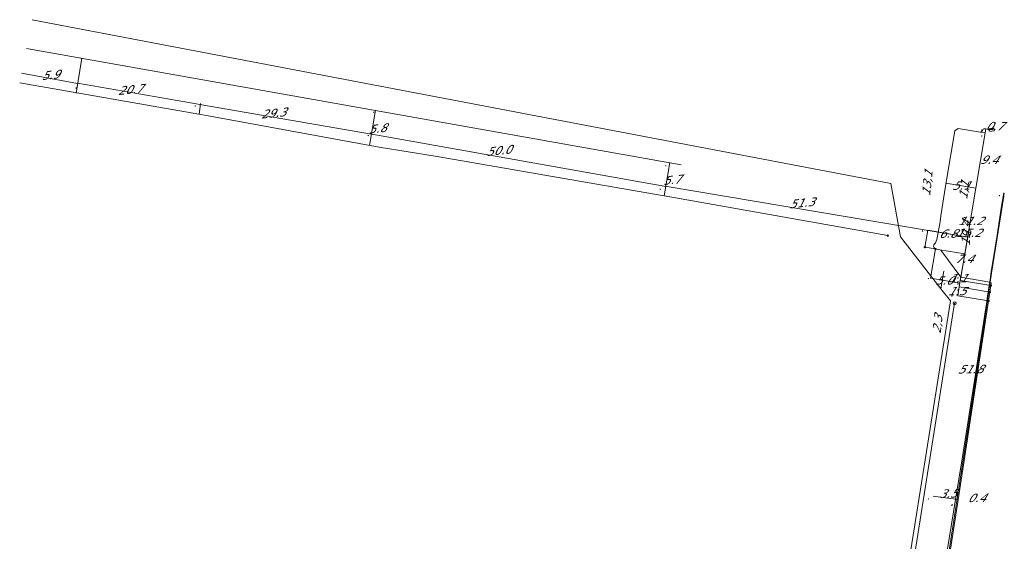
# Model space of a CAD drawing. Header units: metres. Extents: x 124576 to 133557, y 395865 to 402386.
# Tile 172 of 256: x 126026 to 126191, y 400227 to 400314. Entities that reach past the tile are written whole.
import ezdxf
from ezdxf.enums import TextEntityAlignment as Align

# ---------------------------------------------------------------- set-up
doc = ezdxf.new("R2010")
doc.units = ezdxf.units.M
doc.header["$MEASUREMENT"] = 0
for name, color, linetype, lineweight, true_color in [('LG_Datatransport_KPN_BV', 3, 'Continuous', 13, 0x00ff00), ('LG_Laag_Spanning_Enexis_Netbeheer_BV', 7, 'Continuous', 13, 0x960000), ('LG_unet-4_Brabant_Water', 5, 'Continuous', 13, 0x0000ff)]:
    doc.layers.add(name, color=color, linetype=linetype, lineweight=lineweight, true_color=true_color)
for name, color, linetype, lineweight in [('LG_Datatransport_P_KPN_BV', 7, 'Continuous', 0), ('LG_Laag_Spanning_P_Enexis_Netbeheer_BV', 7, 'Continuous', 0), ('LG_n00003_Spitters_Electrotechniek_BV', 7, 'Continuous', 13), ('MV_Laag_Spanning', 7, 'Continuous', 0), ('MV_Laag_Spanning_lijn', 7, 'Continuous', 0), ('MV_Laag_Spanning_pijl', 7, 'Continuous', 0), ('MV_unet-4', 7, 'Continuous', 0)]:
    doc.layers.add(name, color=color, linetype=linetype, lineweight=lineweight)
doc.styles.add('Klic_Annotatie', font='verdanai.ttf', dxfattribs={"oblique": 20, "height": 1.4})

# ---------------------------------------------------------------- blocks, each defined once
blk = doc.blocks.new('Mof')
at = {"layer": 'LG_Laag_Spanning_P_Enexis_Netbeheer_BV'}
h = blk.add_hatch(color=256, dxfattribs=at)
edge = h.paths.add_edge_path()
edge.add_arc((0, 0), 2, 0, 360)
blk = doc.blocks.new('DeliveryPoint')
at = {"layer": 'LG_Laag_Spanning_P_Enexis_Netbeheer_BV', "flags": 128}
blk.add_lwpolyline([(-3.7, -2.5), (3.8, -2.5), (3.8, 2.5), (-3.7, 2.5), (-3.7, -2.5)], close=True, dxfattribs=at)
blk.add_lwpolyline([(-3.7, 2.5), (-3.7, 2.2), (0, 0), (3.8, 2.2)], dxfattribs=at)
blk = doc.blocks.new('m_pijl')
at = {"layer": 'MV_Laag_Spanning_pijl'}
blk.add_hatch(color=7, dxfattribs=at).paths.add_polyline_path([(-1, -0.3), (-1, 0), (-1, 0.3), (0, 0)])
at = {"layer": 'MV_Laag_Spanning_pijl', "flags": 128}
blk.add_lwpolyline([(-1, 0), (-1, 0.3), (0, 0), (-1, -0.3), (-1, 0)], close=True, dxfattribs=at)
blk = doc.blocks.new('Onbekend_3')
at = {"layer": 'LG_Datatransport_P_KPN_BV'}
blk.add_hatch(color=256, dxfattribs=at).paths.add_polyline_path([(-0.3, -1.1, -0.262633), (0.2, 0.2), (0.6, 0.5, 0.379827), (0.7, 1.3), (0.7, 1.3, 0.228508), (0, 1.5), (0, 1.5, 0.459053), (-0.8, 0.8), (-1.3, 0.9, -0.414214), (-0.1, 2, -0.243799), (1.1, 1.5, -0.379827), (0.9, 0.1), (0.5, -0.2, 0.262633), (0.2, -1.1), (-0.2, -1.1)])
blk.add_circle((0, 0), 2.5, dxfattribs=at)
at = {"layer": 'LG_Datatransport_P_KPN_BV', "extrusion": (0, 0, -1)}
blk.add_solid([(0.3, -2.1), (-0.2, -2.1), (0.3, -1.5), (-0.2, -1.5)], dxfattribs=at)

msp = doc.modelspace()

# ---------------------------------------------------------------- linework, layer by layer
at = {"layer": 'LG_Datatransport_KPN_BV', "flags": 128}
msp.add_lwpolyline([(126182.46, 400266.85), (126166.87, 400168.71), (126158.17, 400112.68), (126157.44, 400107.16)], dxfattribs=at)
at = {"layer": 'LG_Laag_Spanning_Enexis_Netbeheer_BV'}
for p, q in [((126188.37, 400268.72), (126188.53, 400269.81)), ((126188.37, 400268.72), (126188.53, 400269.81)), ((126188.14, 400267.24), (126188.37, 400268.72)), ((126188.14, 400267.24), (126188.37, 400268.72))]:
    msp.add_line(p, q, dxfattribs=at)
at = {"layer": 'LG_Laag_Spanning_Enexis_Netbeheer_BV', "flags": 128}
for points in [[(126055.63, 400298.59), (126025.59, 400303.84)], [(126055.63, 400298.59), (126025.59, 400303.84)], [(126171.25, 400278.21), (126135.03, 400284.67), (126095.62, 400291.47), (126085.89, 400293.06), (126056.96, 400298.36), (126055.63, 400298.59)], [(126171.25, 400278.21), (126135.03, 400284.67), (126095.62, 400291.47), (126085.89, 400293.06), (126056.96, 400298.36), (126055.63, 400298.59)], [(126179.24, 400275.97), (126179.03, 400276.16), (126178.93, 400276.37), (126178.95, 400276.63), (126178.96, 400276.68), (126179.06, 400276.85), (126179.23, 400276.99), (126179.5, 400277.54), (126180.01, 400280.54), (126180.16, 400281.52), (126180.93, 400286.54), (126181.08, 400287.53), (126182.47, 400295.81), (126183.05, 400296.22), (126186.4, 400295.66), (126186.76, 400295.6), (126186.85, 400295.58), (126186.99, 400295.64), (126187.09, 400295.8), (126187.14, 400295.89), (126187.18, 400295.98), (126187.25, 400296.07), (126187.36, 400296.14), (126187.61, 400296.17), (126187.71, 400296.15), (126188.69, 400295.98)], [(126188.53, 400269.81), (126188.6, 400270.25), (126188.34, 400270.42), (126183.51, 400271.22), (126180.34, 400275.53), (126180.2, 400275.7), (126180.08, 400275.78), (126179.96, 400275.85), (126179.24, 400275.97), (126177.46, 400276.27)], [(126188.53, 400269.81), (126188.6, 400270.25), (126188.34, 400270.42), (126183.51, 400271.22), (126180.34, 400275.53), (126180.2, 400275.7), (126180.08, 400275.78), (126179.96, 400275.85), (126179.24, 400275.97), (126177.46, 400276.27)], [(126163.27, 400106.01), (126167.65, 400135.15), (126179.82, 400212.99), (126183.08, 400233.86), (126188.14, 400267.24)], [(126163.27, 400106.01), (126167.65, 400135.15), (126179.82, 400212.99), (126183.08, 400233.86), (126188.14, 400267.24)]]:
    msp.add_lwpolyline(points, dxfattribs=at)
at = {"layer": 'LG_n00003_Spitters_Electrotechniek_BV'}
for p, q in [((126190.26, 400282.81), (126190.7, 400285.41)), ((126186.17, 400255.35), (126190.26, 400282.81)), ((126180.67, 400219.64), (126186.17, 400255.35))]:
    msp.add_line(p, q, dxfattribs=at)
at = {"layer": 'LG_unet-4_Brabant_Water'}
msp.add_line((126180.65, 400272.23), (126180.16, 400269.28), dxfattribs=at)
at = {"layer": 'LG_unet-4_Brabant_Water', "flags": 128}
for points in [[(126177.06, 400273.25), (126173.37, 400277.98), (126171.73, 400286.96), (126027.71, 400314.47)], [(126177.06, 400273.25), (126180.16, 400269.28), (126181.74, 400267.24), (126170.88, 400198.73), (126159.75, 400127.7), (126159.31, 400123.13), (126159.31, 400118.55), (126159.75, 400113.98), (126159.85, 400113.46), (126159.9, 400112.93), (126159.91, 400112.4), (126159.88, 400111.87), (126159.81, 400111.35), (126159.01, 400105.87)]]:
    msp.add_lwpolyline(points, dxfattribs=at)
at = {"layer": 'MV_Laag_Spanning_lijn'}
for p, q in [((126026.75, 400309.65), (126136.6, 400290.11)), ((126055.68, 400298.56), (126055.91, 400300.37)), ((126187.59, 400295.46), (126186.88, 400295.58)), ((126186.03, 400286.19), (126184.51, 400277.19)), ((126188.15, 400268.75), (126190.71, 400284.84)), ((126177.94, 400279.1), (126177.46, 400276.27)), ((126178.41, 400271.06), (126179.24, 400275.97)), ((126184.17, 400275.15), (126179.96, 400275.85)), ((126183.51, 400271.22), (126183.35, 400270.23)), ((126183.42, 400270.68), (126188.53, 400269.81)), ((126183.23, 400269.59), (126188.37, 400268.72)), ((126182.98, 400268.12), (126188.14, 400267.24))]:
    msp.add_line(p, q, dxfattribs=at)
at = {"layer": 'MV_Laag_Spanning_pijl'}
for p, q in [((126035.04, 400302.15), (126036.03, 400308.03)), ((126035.31, 400303.78), (126025.92, 400305.5)), ((126055.9, 400300.22), (126035.28, 400303.79)), ((126084.62, 400295.26), (126055.82, 400300.22)), ((126084.27, 400293.36), (126085.27, 400299.27)), ((126186.03, 400286.19), (126187.59, 400295.46)), ((126187.59, 400295.46), (126187.71, 400296.15)), ((126134.01, 400286.48), (126084.66, 400295.25)), ((126133.75, 400284.88), (126134.65, 400290.49)), ((126184.68, 400277.97), (126133.89, 400286.53)), ((126186.03, 400286.19), (126181, 400287.03)), ((126186.03, 400286.19), (126183.5, 400271.16)), ((126186.03, 400286.19), (126184.17, 400275.15)), ((126184.65, 400277.97), (126177.94, 400279.11)), ((126184.65, 400277.97), (126183.41, 400270.68)), ((126183.35, 400270.23), (126178.41, 400271.06)), ((126183.41, 400270.68), (126183.23, 400269.59)), ((126183.23, 400269.59), (126182.98, 400268.12)), ((126182.6, 400233.93), (126178.85, 400234.45)), ((126174.75, 400184.57), (126182.59, 400233.87)), ((126183.08, 400233.86), (126182.6, 400233.93))]:
    msp.add_line(p, q, dxfattribs=at)
at = {"layer": 'MV_Laag_Spanning_pijl', "flags": 128}
msp.add_lwpolyline([(126182.62, 400233.9), (126183.7, 400240.73), (126185.83, 400254.21), (126186.12, 400256.06), (126187.08, 400262.11), (126187.42, 400264.28), (126187.6, 400265.4), (126187.79, 400266.75), (126187.99, 400268.11), (126188.19, 400269.46), (126188.4, 400270.82), (126188.6, 400272.17), (126188.82, 400273.53), (126189.03, 400274.88), (126189.25, 400276.24), (126189.47, 400277.59), (126189.7, 400278.95), (126189.92, 400280.31), (126190.15, 400281.66), (126190.63, 400284.38), (126190.8, 400285.32)], dxfattribs=at)

# ---------------------------------------------------------------- block references
at = {"layer": 'LG_Datatransport_P_KPN_BV', "xscale": 0.1, "yscale": 0.1, "zscale": 0.1}
msp.add_blockref('Onbekend_3', (126182.46, 400266.85), dxfattribs=at)
at = {"layer": 'LG_Laag_Spanning_P_Enexis_Netbeheer_BV'}
for name, p, xscale, yscale, zscale, rotation in [('DeliveryPoint', (126188.69, 400295.98), 0.09999999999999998, 0.09999999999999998, 0.09999999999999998, 9.999999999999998), ('Mof', (126188.37, 400268.72), 0.1, 0.1, 0.1, 359), ('Mof', (126188.53, 400269.81), 0.1, 0.1, 0.1, 359), ('Mof', (126188.14, 400267.24), 0.1, 0.1, 0.1, 359)]:
    msp.add_blockref(name, p, dxfattribs=dict(at, xscale=xscale, yscale=yscale, zscale=zscale, rotation=rotation))
at = {"layer": 'LG_Laag_Spanning_P_Enexis_Netbeheer_BV', "xscale": 0.1, "yscale": 0.1, "zscale": 0.1}
for p in [(126171.25, 400278.21), (126177.46, 400276.27), (126179.24, 400275.97)]:
    msp.add_blockref('Mof', p, dxfattribs=at)
at = {"layer": 'MV_Laag_Spanning_pijl'}
for p, xscale, yscale, zscale, rotation in [((126036, 400308), 0.09999999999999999, 0.09999999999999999, 0.09999999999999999, 80), ((126035, 400303), 0.1, 0.1, 0.1, 170), ((126055, 400300), 0.1, 0.1, 0.1, 170), ((126085, 400299), 0.09999999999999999, 0.09999999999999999, 0.09999999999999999, 80), ((126187, 400296), 0.09999999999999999, 0.09999999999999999, 0.09999999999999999, 80), ((126084, 400295), 0.1, 0.1, 0.1, 169), ((126187, 400295), 0.09999999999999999, 0.09999999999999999, 0.09999999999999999, 80), ((126134, 400290), 0.09999999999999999, 0.09999999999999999, 0.09999999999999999, 80), ((126133, 400286), 0.1, 0.1, 0.1, 170), ((126181, 400287), 0.1, 0.1, 0.1, 170), ((126190, 400285), 0.1, 0.1, 0.1, 79), ((126177, 400279), 0.1, 0.1, 0.1, 170), ((126184, 400275), 0.1, 0.1, 0.1, 261), ((126178, 400271), 0.1, 0.1, 0.1, 170), ((126183, 400271), 0.1, 0.1, 0.1, 261), ((126183, 400270), 0.1, 0.1, 0.1, 261), ((126183, 400269), 0.1, 0.1, 0.1, 261), ((126182, 400268), 0.1, 0.1, 0.1, 261), ((126178, 400234), 0.1, 0.1, 0.1, 172), ((126182, 400233), 0.09999999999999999, 0.09999999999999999, 0.09999999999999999, 80), ((126182, 400233), 0.1, 0.1, 0.1, 172)]:
    msp.add_blockref('m_pijl', p, dxfattribs=dict(at, xscale=xscale, yscale=yscale, zscale=zscale, rotation=rotation))

# ---------------------------------------------------------------- texts
at = {"layer": 'MV_Laag_Spanning', "style": 'Klic_Annotatie', "oblique": 20}
for s, rotation, p in [('5.9', 6, (126030.71, 400305.18)), ('20.7', 6, (126044.1, 400302.72)), ('29.3', 6, (126068.11, 400298.77)), ('5.8', 6, (126085.56, 400296.18)), ('50.0', 6, (126105.93, 400292.49)), ('5.7', 6, (126134.99, 400287.56)), ('5.1', 1, (126183.51, 400286.61)), ('51.3', 6, (126156.77, 400283.69)), ('6.8', 1, (126181.3, 400278.54)), ('51.8', 1, (126185.07, 400255.77)), ('3.5', 1, (126181.32, 400234.91)), ('0.4', 1, (126186.12, 400234.17))]:
    msp.add_text(s, height=1.4, rotation=rotation, dxfattribs=at).set_placement(p, align=Align.MIDDLE_CENTER)
for s, p in [('0.7', (126189.13, 400296.6)), ('9.4', (126188.2, 400290.96)), ('11.2', (126185.1, 400280.67)), ('15.2', (126184.76, 400278.67)), ('7.4', (126184.03, 400274.33)), ('5.0', (126180.67, 400270.68)), ('1.1', (126182.95, 400271.06)), ('1.5', (126182.8, 400268.89))]:
    msp.add_text(s, height=1.4, dxfattribs=at).set_placement(p, align=Align.MIDDLE_CENTER)
at = {"layer": 'MV_unet-4', "style": 'Klic_Annotatie', "oblique": 20}
for s, rotation, p in [('13,1', 83.9, (126177.86, 400286.93)), ('1,1', 83.9, (126184.02, 400285.75)), ('19,4', 88.6, (126184.35, 400278.51)), ('2,3', 83.9, (126179.58, 400263.26))]:
    msp.add_text(s, height=1.4, rotation=rotation, dxfattribs=at).set_placement(p, align=Align.MIDDLE_CENTER)

doc.saveas('drawing.dxf')
